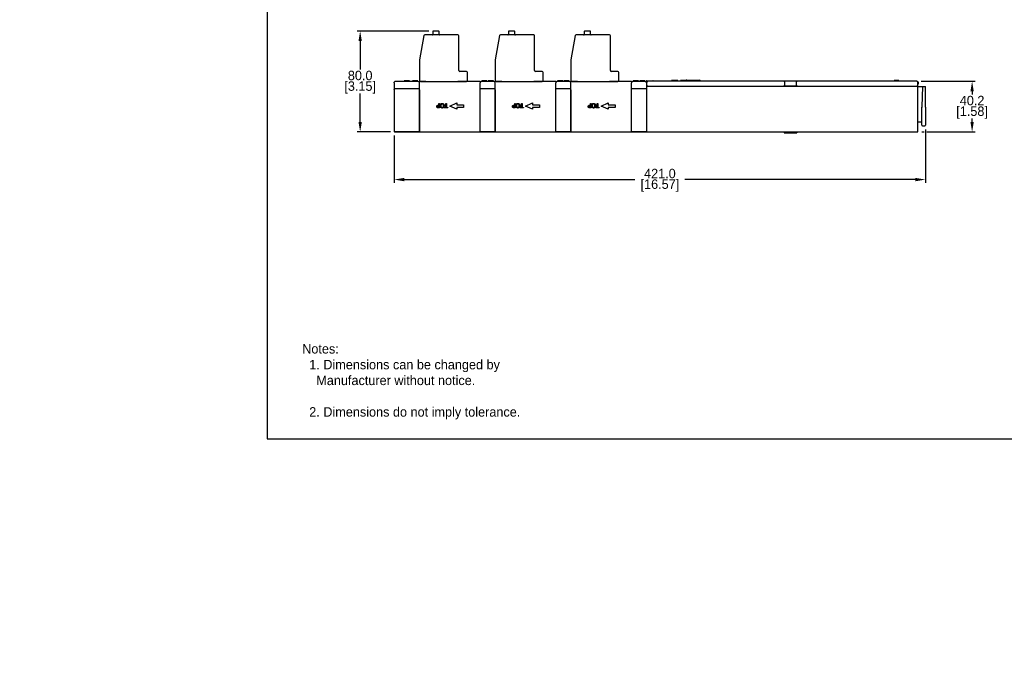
# Model space of a CAD drawing. Header units: inches. Extents: x 99 to 1311, y 112 to 1013.
# Tile 1 of 4: x 99 to 879, y 112 to 634. Entities that reach past the tile are written whole.
import ezdxf

# ---------------------------------------------------------------- set-up
doc = ezdxf.new("R2010")
doc.units = ezdxf.units.IN
doc.header["$LTSCALE"] = 10
doc.header["$MEASUREMENT"] = 0
doc.layers.add('DIMENSIONS', color=140, linetype='Continuous')
doc.layers.add('TEXT', color=140, linetype='Continuous')
doc.dimstyles.get("Standard").update_dxf_attribs({"dimtxt": 7.5, "dimasz": 8, "dimexe": 2.5, "dimexo": 3.5, "dimgap": 1, "dimtad": 0, "dimtih": 1, "dimtoh": 1, "dimdec": 1, "dimzin": 0, "dimdsep": 46, "dimtxsty": 'Standard', "dimcen": 0, "dimadec": 0, "dimazin": 0, "dimtfac": 1, "dimtdec": 1, "dimtofl": 0, "dimtmove": 0, "dimatfit": 3, "dimfxl": 0, "dimtolj": 1, "dimtzin": 0, "dimarcsym": 0})

# ---------------------------------------------------------------- blocks, each defined once
blk = doc.blocks.new('*D14')
at = {"layer": 'DEFPOINTS', "color": 0}
for p in [(809.4, 585.5), (809.9, 545.3), (853.3, 545.3)]:
    blk.add_point(p, dxfattribs=at)
at = {"layer": 'DIMENSIONS', "color": 0, "lineweight": -2}
for p, q in [((812.9, 585.5), (855.8, 585.5)), ((853.3, 577.5), (853.3, 574.9)), ((853.3, 553.3), (853.3, 555.9)), ((813.4, 545.3), (815.28, 545.3)), ((817.48, 545.3), (855.8, 545.3))]:
    blk.add_line(p, q, dxfattribs=at)
at = {"layer": 'DIMENSIONS', "color": 0}
for points in [[(851.97, 577.5), (854.64, 577.5), (853.3, 585.5)], [(851.97, 553.3), (854.64, 553.3), (853.3, 545.3)]]:
    blk.add_solid(points, dxfattribs=at)
at = {"layer": 'DIMENSIONS', "color": 0, "char_height": 7.5, "attachment_point": 5}
for s, insert in [('\\A1;40.2', (853.3, 570.15)), ('\\A1;[1.58]', (853.3, 560.65))]:
    blk.add_mtext(s, dxfattribs=dict(at, insert=insert))
blk = doc.blocks.new('*D15')
at = {"layer": 'DEFPOINTS', "color": 0}
for p in [(426.38, 625.31), (368.41, 545.3), (395.9, 545.3)]:
    blk.add_point(p, dxfattribs=at)
at = {"layer": 'DIMENSIONS', "color": 0, "lineweight": -2}
for p, q in [((422.88, 625.31), (365.91, 625.31)), ((368.41, 617.31), (368.41, 594.8)), ((368.41, 553.3), (368.41, 575.8)), ((392.4, 545.3), (365.91, 545.3))]:
    blk.add_line(p, q, dxfattribs=at)
at = {"layer": 'DIMENSIONS', "color": 0}
for points in [[(367.08, 617.31), (369.75, 617.31), (368.41, 625.31)], [(367.08, 553.3), (369.75, 553.3), (368.41, 545.3)]]:
    blk.add_solid(points, dxfattribs=at)
at = {"layer": 'DIMENSIONS', "color": 0, "char_height": 7.5, "attachment_point": 5}
for s, insert in [('\\A1;80.0', (368.41, 590.06)), ('\\A1;[3.15]', (368.41, 580.56))]:
    blk.add_mtext(s, dxfattribs=dict(at, insert=insert))
blk = doc.blocks.new('*D16')
at = {"layer": 'DEFPOINTS', "color": 0}
for p in [(816.4, 550.8), (395.4, 546.06), (816.4, 507.57)]:
    blk.add_point(p, dxfattribs=at)
at = {"layer": 'DIMENSIONS', "color": 0, "lineweight": -2}
for p, q in [((816.4, 547.3), (816.4, 505.07)), ((395.4, 542.56), (395.4, 505.07)), ((403.4, 507.57), (586.15, 507.57)), ((808.4, 507.57), (625.65, 507.57))]:
    blk.add_line(p, q, dxfattribs=at)
at = {"layer": 'DIMENSIONS', "color": 0}
for points in [[(403.4, 508.9), (403.4, 506.23), (395.4, 507.57)], [(808.4, 508.9), (808.4, 506.23), (816.4, 507.57)]]:
    blk.add_solid(points, dxfattribs=at)
at = {"layer": 'DIMENSIONS', "color": 0, "char_height": 7.5, "attachment_point": 5}
for s, insert in [('\\A1;421.0', (605.9, 512.32)), ('\\A1;[16.57]', (605.9, 502.82))]:
    blk.add_mtext(s, dxfattribs=dict(at, insert=insert))

msp = doc.modelspace()

# ---------------------------------------------------------------- linework, layer by layer
for p, q in [((425.93, 624.86), (425.93, 622.76)), ((430.48, 625.31), (426.38, 625.31)), ((430.93, 622.76), (430.93, 624.86)), ((485.93, 624.86), (485.93, 622.76)), ((490.48, 625.31), (486.38, 625.31)), ((490.93, 622.76), (490.93, 624.86)), ((545.93, 624.86), (545.93, 622.76)), ((550.48, 625.31), (546.38, 625.31)), ((550.93, 622.76), (550.93, 624.86)), ((418.82, 621.69), (415.41, 602.37)), ((445.9, 622.31), (419.56, 622.31)), ((446.65, 594.06), (446.65, 621.56)), ((478.82, 621.69), (475.41, 602.37)), ((505.9, 622.31), (479.56, 622.31)), ((506.65, 594.06), (506.65, 621.56)), ((538.82, 621.69), (535.41, 602.37)), ((565.9, 622.31), (539.56, 622.31)), ((566.65, 594.06), (566.65, 621.56)), ((415.4, 602.24), (415.4, 585.31)), ((475.4, 602.24), (475.4, 585.31)), ((535.4, 602.24), (535.4, 585.31)), ((452.65, 593.31), (447.4, 593.31)), ((512.65, 593.31), (507.4, 593.31)), ((572.65, 593.31), (567.4, 593.31)), ((403.55, 585.3), (395.9, 585.3)), ((403.32, 585.3), (403.32, 585.8)), ((403.4, 585.3), (403.4, 585.8)), ((407.7, 585.3), (403.55, 585.3)), ((403.72, 585.3), (403.72, 585.8)), ((407.4, 585.3), (407.4, 585.8)), ((407.48, 585.3), (407.48, 585.8)), ((409.4, 585.3), (407.7, 585.3)), ((413.55, 585.3), (409.4, 585.3)), ((409.9, 585.3), (409.9, 585.8)), ((409.97, 585.3), (409.97, 585.8)), ((413.97, 585.8), (409.97, 585.8)), ((414.4, 585.3), (413.55, 585.3)), ((413.97, 585.3), (413.97, 585.8)), ((414.04, 585.3), (414.04, 585.8)), ((416.15, 585.31), (415.4, 585.31)), ((415.4, 546.3), (415.4, 585.3)), ((416.15, 585.31), (420.56, 585.31)), ((416.9, 585.3), (416.9, 585.31)), ((419.56, 585.3), (419.56, 585.31)), ((420.56, 585.3), (420.52, 585.3)), ((420.56, 585.3), (445.9, 585.3)), ((445.9, 585.31), (452.65, 585.31)), ((446.02, 585.3), (445.9, 585.3)), ((446.65, 585.3), (446.65, 585.31)), ((453.4, 585.31), (452.65, 585.31)), ((453.4, 585.31), (453.4, 592.56)), ((463.4, 585.3), (460.8, 585.3)), ((463.4, 585.3), (463.4, 584.3)), ((465.25, 585.3), (464.4, 585.3)), ((464.76, 585.3), (464.76, 585.8)), ((464.83, 585.3), (464.83, 585.8)), ((473.55, 585.3), (465.25, 585.3)), ((468.49, 585.3), (468.49, 585.8)), ((468.83, 585.3), (468.83, 585.8)), ((468.9, 585.3), (468.9, 585.8)), ((469.9, 585.3), (469.9, 585.8)), ((469.97, 585.3), (469.97, 585.8)), ((473.97, 585.8), (469.97, 585.8)), ((474.4, 585.3), (473.55, 585.3)), ((473.97, 585.3), (473.97, 585.8)), ((474.04, 585.3), (474.04, 585.8)), ((476.15, 585.31), (475.4, 585.31)), ((475.4, 546.3), (475.4, 585.3)), ((476.15, 585.31), (480.56, 585.31)), ((476.9, 585.3), (476.9, 585.31)), ((479.56, 585.3), (479.56, 585.31)), ((480.56, 585.3), (480.52, 585.3)), ((480.56, 585.3), (505.9, 585.3)), ((505.9, 585.31), (512.65, 585.31)), ((506.02, 585.3), (505.9, 585.3)), ((506.65, 585.3), (506.65, 585.31)), ((513.4, 585.31), (512.65, 585.31)), ((513.4, 585.31), (513.4, 592.56)), ((523.4, 585.3), (520.8, 585.3)), ((523.4, 585.3), (523.4, 584.3)), ((525.25, 585.3), (524.4, 585.3)), ((524.76, 585.3), (524.76, 585.8)), ((524.83, 585.3), (524.83, 585.8)), ((533.55, 585.3), (525.25, 585.3)), ((528.49, 585.3), (528.49, 585.8)), ((528.83, 585.3), (528.83, 585.8)), ((528.9, 585.3), (528.9, 585.8)), ((529.9, 585.3), (529.9, 585.8)), ((529.97, 585.3), (529.97, 585.8)), ((533.97, 585.8), (529.97, 585.8)), ((534.4, 585.3), (533.55, 585.3)), ((533.97, 585.3), (533.97, 585.8)), ((534.04, 585.3), (534.04, 585.8)), ((536.15, 585.31), (535.4, 585.31)), ((535.4, 546.3), (535.4, 585.3)), ((536.15, 585.31), (540.56, 585.31)), ((536.9, 585.3), (536.9, 585.31)), ((539.56, 585.3), (539.56, 585.31)), ((540.56, 585.3), (540.52, 585.3)), ((540.56, 585.3), (565.9, 585.3)), ((565.9, 585.31), (572.65, 585.31)), ((566.02, 585.3), (565.9, 585.3)), ((566.65, 585.3), (566.65, 585.31)), ((573.4, 585.31), (572.65, 585.31)), ((573.4, 585.31), (573.4, 592.56)), ((583.4, 585.3), (580.8, 585.3)), ((583.4, 585.3), (583.4, 584.3)), ((585.25, 585.3), (584.4, 585.3)), ((584.76, 585.3), (584.76, 585.8)), ((584.83, 585.3), (584.83, 585.8)), ((593.55, 585.3), (585.25, 585.3)), ((588.49, 585.3), (588.49, 585.8)), ((588.83, 585.3), (588.83, 585.8)), ((588.9, 585.3), (588.9, 585.8)), ((589.9, 585.3), (589.9, 585.8)), ((589.97, 585.3), (589.97, 585.8)), ((593.97, 585.8), (589.97, 585.8)), ((594.4, 585.3), (593.55, 585.3)), ((593.97, 585.3), (593.97, 585.8)), ((594.04, 585.3), (594.04, 585.8)), ((595.15, 585.6), (595.15, 584.96)), ((595.45, 585.9), (600.35, 585.9)), ((703.9, 585.5), (596.4, 585.5)), ((600.65, 585.6), (600.65, 585.5)), ((615.61, 586), (615.1, 586)), ((615.1, 585.5), (615.1, 586)), ((619.59, 586), (615.61, 586)), ((615.61, 585.5), (615.61, 586)), ((620.1, 586), (619.59, 586)), ((619.59, 585.5), (619.59, 586)), ((620.1, 585.5), (620.1, 586)), ((622.31, 585.5), (622.31, 586)), ((627.14, 586.4), (637.1, 586.4)), ((714.9, 585.5), (703.9, 585.5)), ((809.4, 585.5), (714.9, 585.5)), ((792.53, 586), (791.62, 586)), ((791.62, 585.5), (791.62, 586)), ((792.53, 585.5), (792.53, 586)), ((795.12, 586), (792.59, 586)), ((792.59, 585.5), (792.59, 586)), ((795.12, 585.5), (795.12, 586)), ((795.18, 585.5), (795.18, 586)), ((395.4, 584.3), (395.4, 584.8)), ((395.4, 584.3), (395.4, 579.1)), ((395.4, 578.6), (395.4, 579.1)), ((395.4, 578.6), (395.4, 546.1)), ((415.4, 579.6), (395.9, 579.6)), ((415.4, 578.6), (415.4, 545.6)), ((463.4, 546.3), (463.4, 584.3)), ((475.4, 579.6), (463.4, 579.6)), ((463.4, 545.6), (463.4, 578.6)), ((475.4, 578.6), (475.4, 545.6)), ((523.4, 546.3), (523.4, 584.3)), ((535.4, 579.6), (523.4, 579.6)), ((523.4, 545.6), (523.4, 578.6)), ((535.4, 578.6), (535.4, 545.6)), ((583.4, 546.3), (583.4, 584.3)), ((595.4, 579.6), (583.4, 579.6)), ((583.4, 545.6), (583.4, 578.6)), ((595.4, 584.5), (595.4, 581.5)), ((595.4, 581.5), (595.4, 581.3)), ((596.4, 581.5), (595.4, 581.5)), ((595.4, 581.3), (595.4, 579.47)), ((595.4, 581.3), (595.9, 581.3)), ((595.4, 579.47), (595.4, 578.6)), ((595.4, 578.6), (595.4, 545.6)), ((595.9, 581.5), (595.9, 581.3)), ((809.9, 581.3), (595.9, 581.3)), ((596.4, 581.5), (703.9, 581.5)), ((704.9, 581.5), (703.9, 581.5)), ((704.9, 581.5), (704.9, 584.5)), ((704.9, 581.5), (705.4, 581.5)), ((713.4, 581.5), (705.4, 581.5)), ((705.4, 581.3), (705.4, 581.5)), ((713.4, 581.5), (713.4, 581.3)), ((713.4, 581.5), (713.9, 581.5)), ((713.9, 584.5), (713.9, 581.5)), ((714.9, 581.5), (713.9, 581.5)), ((714.9, 581.5), (809.4, 581.5)), ((810.4, 581.5), (809.4, 581.5)), ((809.9, 581.3), (809.9, 581.5)), ((809.9, 581.3), (810.4, 581.3)), ((810.2, 585.1), (810.35, 585.1)), ((810.4, 581.5), (810.4, 584.5)), ((810.4, 583.1), (810.65, 583.1)), ((810.4, 545.8), (810.4, 581.3)), ((810.4, 581.3), (813.96, 581.3)), ((810.65, 584.8), (810.65, 583.1)), ((813.96, 581.3), (813.4, 565.3)), ((813.96, 581.3), (814.46, 581.3)), ((814.46, 581.3), (815.9, 581.3)), ((815.9, 581.3), (816.4, 581.3)), ((816.4, 565.05), (816.4, 581.3)), ((439.4, 565.8), (444.9, 568.3)), ((444.9, 563.3), (439.4, 565.8)), ((444.9, 568.3), (444.9, 566.8)), ((444.9, 566.8), (450.4, 566.8)), ((444.9, 564.8), (444.9, 563.3)), ((450.4, 564.8), (444.9, 564.8)), ((450.4, 566.8), (450.4, 564.8)), ((499.4, 565.8), (504.9, 568.3)), ((504.9, 563.3), (499.4, 565.8)), ((504.9, 568.3), (504.9, 566.8)), ((504.9, 566.8), (510.4, 566.8)), ((504.9, 564.8), (504.9, 563.3)), ((510.4, 564.8), (504.9, 564.8)), ((510.4, 566.8), (510.4, 564.8)), ((559.4, 565.8), (564.9, 568.3)), ((564.9, 563.3), (559.4, 565.8)), ((564.9, 568.3), (564.9, 566.8)), ((564.9, 566.8), (570.4, 566.8)), ((564.9, 564.8), (564.9, 563.3)), ((570.4, 564.8), (564.9, 564.8)), ((570.4, 566.8), (570.4, 564.8)), ((813.4, 565.3), (813.4, 565.05)), ((813.4, 550.8), (813.4, 565.05)), ((816.4, 565.05), (816.4, 550.8)), ((810.4, 553.3), (813.4, 553.3)), ((813.9, 550.3), (815.9, 550.3)), ((395.4, 546.1), (395.4, 546.07)), ((395.4, 546.07), (395.4, 546.06)), ((395.4, 546.06), (395.4, 545.85)), ((395.4, 545.85), (395.4, 545.83)), ((395.4, 545.83), (395.4, 545.8)), ((395.9, 545.6), (415.4, 545.6)), ((395.9, 545.3), (415.4, 545.3)), ((415.4, 545.6), (415.4, 545.6)), ((415.4, 545.3), (415.4, 545.6)), ((415.4, 545.3), (463.4, 545.3)), ((463.4, 545.6), (463.4, 545.3)), ((463.4, 545.6), (463.4, 545.6)), ((463.4, 545.6), (475.4, 545.6)), ((463.4, 545.3), (475.4, 545.3)), ((475.4, 545.3), (475.4, 545.6)), ((475.4, 545.6), (475.4, 545.6)), ((475.4, 545.3), (523.4, 545.3)), ((523.4, 545.6), (523.4, 545.3)), ((523.4, 545.6), (523.4, 545.6)), ((523.4, 545.6), (535.4, 545.6)), ((523.4, 545.3), (535.4, 545.3)), ((535.4, 545.3), (535.4, 545.6)), ((535.4, 545.6), (535.4, 545.6)), ((535.4, 545.3), (583.4, 545.3)), ((583.4, 545.6), (583.4, 545.3)), ((583.4, 545.6), (583.4, 545.6)), ((583.4, 545.6), (595.4, 545.6)), ((583.4, 545.3), (595.4, 545.3)), ((595.4, 545.6), (595.4, 545.57)), ((595.4, 545.57), (595.4, 545.57)), ((595.4, 545.57), (595.4, 545.56)), ((595.4, 545.56), (595.4, 545.35)), ((595.4, 545.35), (595.4, 545.35)), ((595.4, 545.35), (595.4, 545.33)), ((595.4, 545.33), (595.4, 545.3)), ((595.9, 545.3), (809.9, 545.3)), ((704.4, 545.3), (704.4, 544.5)), ((704.4, 544.5), (714.4, 544.5)), ((714.4, 545.3), (714.4, 544.5))]:
    msp.add_line(p, q)
for centre, radius, start, end in [((426.38, 624.86), 0.45, 90, 180), ((430.48, 624.86), 0.45, 0, 90), ((486.38, 624.86), 0.45, 90, 180), ((490.48, 624.86), 0.45, 0, 90), ((546.38, 624.86), 0.45, 90, 180), ((550.48, 624.86), 0.45, 0, 90), ((419.56, 621.56), 0.75, 90, 170), ((425.48, 622.76), 0.45, 270, 0), ((431.38, 622.76), 0.45, 180, 270), ((445.9, 621.56), 0.75, 0, 90), ((479.56, 621.56), 0.75, 90, 170), ((485.48, 622.76), 0.45, 270, 0), ((491.38, 622.76), 0.45, 180, 270), ((505.9, 621.56), 0.75, 0, 90), ((539.56, 621.56), 0.75, 90, 170), ((545.48, 622.76), 0.45, 270, 0), ((551.38, 622.76), 0.45, 180, 270), ((565.9, 621.56), 0.75, 0, 90), ((416.15, 602.24), 0.75, 170, 180), ((476.15, 602.24), 0.75, 170, 180), ((536.15, 602.24), 0.75, 170, 180), ((447.4, 594.06), 0.75, 180, 270), ((452.65, 592.56), 0.75, 0, 90), ((507.4, 594.06), 0.75, 180, 270), ((512.65, 592.56), 0.75, 0, 90), ((567.4, 594.06), 0.75, 180, 270), ((572.65, 592.56), 0.75, 0, 90), ((395.9, 584.8), 0.5, 90, 180), ((414.4, 584.3), 1, 0, 90), ((464.4, 584.3), 1, 90, 180), ((474.4, 584.3), 1, 0, 90), ((524.4, 584.3), 1, 90, 180), ((534.4, 584.3), 1, 0, 90), ((584.4, 584.3), 1, 90, 180), ((594.4, 584.3), 1, 0, 90), ((595.45, 585.6), 0.3, 90, 180), ((596.4, 584.5), 1, 90, 180), ((600.35, 585.6), 0.3, 0, 90), ((627.1, 585.4), 1, 156.42182, 174.26083), ((637.1, 585.4), 1, 5.73917, 90), ((703.9, 584.5), 1, 0, 90), ((714.9, 584.5), 1, 90, 180), ((809.4, 584.5), 1, 0, 90), ((395.9, 579.1), 0.5, 90, 180), ((810.35, 584.8), 0.3, 0, 90), ((813.9, 550.8), 0.5, 180, 270), ((815.9, 550.8), 0.5, 270, 0), ((595.9, 545.8), 0.5, 180, 270), ((809.9, 545.8), 0.5, 270, 0)]:
    msp.add_arc(centre, radius, start, end)
for centre, major_axis, ratio, start_param, end_param in [((813.9, 565.29), (-0.5, 0.009), 0.017447, 0.000305, 1.571101), ((395.9, 546.1), (-0.5, 0), 0.992528, 0, 1.570796), ((395.9, 545.8), (0, 0.504), 0.992528, 1.570796, 3.141593)]:
    msp.add_ellipse(centre, major_axis=major_axis, ratio=ratio, start_param=start_param, end_param=end_param)
for points, degree in [([(403.4, 585.8), (403.35, 585.8), (403.32, 585.8)], 2), ([(403.72, 585.8), (403.53, 585.8), (403.45, 585.8), (403.4, 585.8)], 2), ([(405.4, 585.8), (404.85, 585.8), (403.97, 585.8), (403.72, 585.8)], 2), ([(407.08, 585.8), (406.83, 585.8), (405.98, 585.8), (405.4, 585.8)], 2), ([(407.4, 585.8), (407.33, 585.8), (407.23, 585.8), (407.08, 585.8)], 2), ([(407.48, 585.8), (407.45, 585.8), (407.4, 585.8)], 2), ([(409.97, 585.8), (409.93, 585.8), (409.9, 585.8)], 2), ([(414.04, 585.8), (414.01, 585.8), (413.97, 585.8)], 2), ([(420.52, 585.3), (418.82, 585.3), (417.11, 585.3), (415.4, 585.3)], 3), ([(464.83, 585.8), (464.79, 585.8), (464.76, 585.8)], 2), ([(466.85, 585.8), (466.4, 585.8), (465.69, 585.8), (465.23, 585.8), (464.97, 585.8), (464.89, 585.8), (464.83, 585.8)], 2), ([(468.49, 585.8), (468.22, 585.8), (467.39, 585.8), (466.85, 585.8)], 2), ([(468.77, 585.8), (468.69, 585.8), (468.49, 585.8)], 2), ([(468.83, 585.8), (468.81, 585.8), (468.77, 585.8)], 2), ([(468.9, 585.8), (468.87, 585.8), (468.83, 585.8)], 2), ([(469.97, 585.8), (469.93, 585.8), (469.9, 585.8)], 2), ([(474.04, 585.8), (474.01, 585.8), (473.97, 585.8)], 2), ([(480.52, 585.3), (478.82, 585.3), (477.11, 585.3), (475.4, 585.3)], 3), ([(524.83, 585.8), (524.79, 585.8), (524.76, 585.8)], 2), ([(526.85, 585.8), (526.4, 585.8), (525.69, 585.8), (525.23, 585.8), (524.97, 585.8), (524.89, 585.8), (524.83, 585.8)], 2), ([(528.49, 585.8), (528.22, 585.8), (527.39, 585.8), (526.85, 585.8)], 2), ([(528.77, 585.8), (528.69, 585.8), (528.49, 585.8)], 2), ([(528.83, 585.8), (528.81, 585.8), (528.77, 585.8)], 2), ([(528.9, 585.8), (528.87, 585.8), (528.83, 585.8)], 2), ([(529.97, 585.8), (529.93, 585.8), (529.9, 585.8)], 2), ([(534.04, 585.8), (534.01, 585.8), (533.97, 585.8)], 2), ([(540.52, 585.3), (538.82, 585.3), (537.11, 585.3), (535.4, 585.3)], 3), ([(584.83, 585.8), (584.79, 585.8), (584.76, 585.8)], 2), ([(586.85, 585.8), (586.4, 585.8), (585.69, 585.8), (585.23, 585.8), (584.97, 585.8), (584.89, 585.8), (584.83, 585.8)], 2), ([(588.49, 585.8), (588.22, 585.8), (587.39, 585.8), (586.85, 585.8)], 2), ([(588.77, 585.8), (588.69, 585.8), (588.49, 585.8)], 2), ([(588.83, 585.8), (588.81, 585.8), (588.77, 585.8)], 2), ([(588.9, 585.8), (588.87, 585.8), (588.83, 585.8)], 2), ([(589.97, 585.8), (589.93, 585.8), (589.9, 585.8)], 2), ([(594.04, 585.8), (594.01, 585.8), (593.97, 585.8)], 2), ([(624.92, 586), (623.57, 586), (622.81, 586), (622.31, 586)], 2), ([(626.3, 586), (625.74, 586), (624.92, 586)], 2), ([(792.59, 586), (792.56, 586), (792.54, 586), (792.53, 586), (792.53, 586)], 4), ([(795.18, 586), (795.17, 586), (795.17, 586), (795.15, 586), (795.12, 586)], 4)]:
    msp.add_open_spline(points, degree=degree)
for points, knots in [([(460.8, 585.3), (459.9, 585.3), (459, 585.3), (457.09, 585.3), (456.07, 585.3), (454.55, 585.3), (454.04, 585.3), (453.02, 585.3), (452.51, 585.3), (450.01, 585.3), (448.01, 585.3), (446.02, 585.3)], [0.16, 0.16, 0.16, 0.16, 0.429563, 0.429563, 0.734594, 0.734594, 0.887109, 0.887109, 1.039625, 1.039625, 1.638385, 1.638385, 1.638385, 1.638385]), ([(520.8, 585.3), (519.9, 585.3), (519, 585.3), (517.09, 585.3), (516.07, 585.3), (514.55, 585.3), (514.04, 585.3), (513.02, 585.3), (512.51, 585.3), (510.01, 585.3), (508.01, 585.3), (506.02, 585.3)], [0.16, 0.16, 0.16, 0.16, 0.429563, 0.429563, 0.734594, 0.734594, 0.887109, 0.887109, 1.039625, 1.039625, 1.638385, 1.638385, 1.638385, 1.638385]), ([(580.8, 585.3), (579.9, 585.3), (579, 585.3), (577.09, 585.3), (576.07, 585.3), (574.55, 585.3), (574.04, 585.3), (573.02, 585.3), (572.51, 585.3), (570.01, 585.3), (568.01, 585.3), (566.02, 585.3)], [0.16, 0.16, 0.16, 0.16, 0.429563, 0.429563, 0.734594, 0.734594, 0.887109, 0.887109, 1.039625, 1.039625, 1.638385, 1.638385, 1.638385, 1.638385]), ([(627.14, 586.4), (627.02, 586.4), (626.89, 586.38), (626.66, 586.3), (626.53, 586.22), (626.34, 586.05), (626.24, 585.93), (626.19, 585.81), (626.19, 585.81), (626.18, 585.8)], [0.5418487, 0.5418487, 0.5418487, 0.5418487, 0.5764077, 0.5764077, 0.6184518, 0.6184518, 0.6681789, 0.6681789, 0.6705496, 0.6705496, 0.6705496, 0.6705496])]:
    msp.add_open_spline(points, degree=3, knots=knots)
at = {"layer": 'DEFPOINTS'}
msp.add_lwpolyline([(294.72, 302.19), (1310.72, 302.19), (1310.72, 1013.39), (294.72, 1013.39)], close=True, dxfattribs=at)
at = {"layer": 'TEXT'}
for p, q in [((431.33, 564.37), (430.45, 564.37)), ((430.47, 566.57), (430.86, 566.57)), ((430.48, 564.78), (430.86, 564.78)), ((430.86, 566.17), (430.55, 566.17)), ((430.86, 567.87), (431.33, 567.87)), ((430.86, 566.57), (430.86, 567.87)), ((430.86, 564.78), (430.86, 566.17)), ((431.33, 567.87), (431.33, 564.37)), ((435.09, 564.79), (436.26, 564.79)), ((435.09, 564.37), (435.09, 564.79)), ((437.9, 564.37), (435.09, 564.37)), ((436.26, 567.87), (436.73, 567.87)), ((436.26, 564.79), (436.26, 567.87)), ((436.73, 567.87), (436.73, 564.79)), ((436.73, 564.79), (437.9, 564.79)), ((437.9, 564.79), (437.9, 564.37)), ((491.33, 564.37), (490.45, 564.37)), ((490.47, 566.57), (490.86, 566.57)), ((490.48, 564.78), (490.86, 564.78)), ((490.86, 566.17), (490.55, 566.17)), ((490.86, 567.87), (491.33, 567.87)), ((490.86, 566.57), (490.86, 567.87)), ((490.86, 564.78), (490.86, 566.17)), ((491.33, 567.87), (491.33, 564.37)), ((495.09, 564.79), (496.26, 564.79)), ((495.09, 564.37), (495.09, 564.79)), ((497.9, 564.37), (495.09, 564.37)), ((496.26, 567.87), (496.73, 567.87)), ((496.26, 564.79), (496.26, 567.87)), ((496.73, 567.87), (496.73, 564.79)), ((496.73, 564.79), (497.9, 564.79)), ((497.9, 564.79), (497.9, 564.37)), ((551.33, 564.37), (550.45, 564.37)), ((550.47, 566.57), (550.86, 566.57)), ((550.48, 564.78), (550.86, 564.78)), ((550.86, 566.17), (550.55, 566.17)), ((550.86, 567.87), (551.33, 567.87)), ((550.86, 566.57), (550.86, 567.87)), ((550.86, 564.78), (550.86, 566.17)), ((551.33, 567.87), (551.33, 564.37)), ((555.09, 564.79), (556.26, 564.79)), ((555.09, 564.37), (555.09, 564.79)), ((557.9, 564.37), (555.09, 564.37)), ((556.26, 567.87), (556.73, 567.87)), ((556.26, 564.79), (556.26, 567.87)), ((556.73, 567.87), (556.73, 564.79)), ((556.73, 564.79), (557.9, 564.79)), ((557.9, 564.79), (557.9, 564.37))]:
    msp.add_line(p, q, dxfattribs=at)
for points in [[(429.12, 565.43), (429.12, 565.66), (429.28, 566.06), (429.42, 566.21)], [(429.53, 564.59), (429.34, 564.73), (429.12, 565.14), (429.12, 565.43)], [(429.42, 566.21), (429.6, 566.38), (430.1, 566.57), (430.47, 566.57)], [(430.45, 564.37), (430.14, 564.37), (429.7, 564.48), (429.53, 564.59)], [(429.8, 565.96), (429.7, 565.86), (429.6, 565.61), (429.6, 565.44)], [(429.6, 565.44), (429.6, 565.26), (429.73, 564.99), (429.85, 564.91)], [(430.55, 566.17), (430.26, 566.17), (429.91, 566.08), (429.8, 565.96)], [(429.85, 564.91), (429.96, 564.84), (430.26, 564.78), (430.48, 564.78)], [(431.84, 566.12), (431.84, 566.55), (432.06, 567.24), (432.26, 567.47)], [(432.26, 564.77), (432.06, 565.01), (431.84, 565.69), (431.84, 566.12)], [(432.26, 567.47), (432.47, 567.71), (433.04, 567.95), (433.39, 567.95)], [(433.39, 564.3), (433.03, 564.3), (432.46, 564.55), (432.26, 564.77)], [(433.39, 567.54), (432.9, 567.54), (432.32, 566.81), (432.32, 566.12)], [(432.32, 566.12), (432.32, 565.78), (432.47, 565.24), (432.61, 565.07)], [(432.61, 565.07), (432.75, 564.88), (433.14, 564.7), (433.39, 564.7)], [(433.39, 567.95), (433.74, 567.95), (434.31, 567.71), (434.52, 567.47)], [(434.45, 566.12), (434.45, 566.81), (433.87, 567.54), (433.39, 567.54)], [(433.39, 564.7), (433.64, 564.7), (434.02, 564.88), (434.16, 565.07)], [(434.51, 564.77), (434.31, 564.54), (433.74, 564.3), (433.39, 564.3)], [(434.16, 565.07), (434.3, 565.24), (434.45, 565.78), (434.45, 566.12)], [(434.93, 566.12), (434.93, 565.68), (434.72, 565.01), (434.51, 564.77)], [(434.52, 567.47), (434.72, 567.24), (434.93, 566.55), (434.93, 566.12)], [(489.12, 565.43), (489.12, 565.66), (489.28, 566.06), (489.42, 566.21)], [(489.53, 564.59), (489.34, 564.73), (489.12, 565.14), (489.12, 565.43)], [(489.42, 566.21), (489.6, 566.38), (490.1, 566.57), (490.47, 566.57)], [(490.45, 564.37), (490.14, 564.37), (489.7, 564.48), (489.53, 564.59)], [(489.8, 565.96), (489.7, 565.86), (489.6, 565.61), (489.6, 565.44)], [(489.6, 565.44), (489.6, 565.26), (489.73, 564.99), (489.85, 564.91)], [(490.55, 566.17), (490.26, 566.17), (489.91, 566.08), (489.8, 565.96)], [(489.85, 564.91), (489.96, 564.84), (490.26, 564.78), (490.48, 564.78)], [(491.84, 566.12), (491.84, 566.55), (492.06, 567.24), (492.26, 567.47)], [(492.26, 564.77), (492.06, 565.01), (491.84, 565.69), (491.84, 566.12)], [(492.26, 567.47), (492.47, 567.71), (493.04, 567.95), (493.39, 567.95)], [(493.39, 564.3), (493.03, 564.3), (492.46, 564.55), (492.26, 564.77)], [(493.39, 567.54), (492.9, 567.54), (492.32, 566.81), (492.32, 566.12)], [(492.32, 566.12), (492.32, 565.78), (492.47, 565.24), (492.61, 565.07)], [(492.61, 565.07), (492.75, 564.88), (493.14, 564.7), (493.39, 564.7)], [(493.39, 567.95), (493.74, 567.95), (494.31, 567.71), (494.52, 567.47)], [(494.45, 566.12), (494.45, 566.81), (493.87, 567.54), (493.39, 567.54)], [(493.39, 564.7), (493.64, 564.7), (494.02, 564.88), (494.16, 565.07)], [(494.51, 564.77), (494.31, 564.54), (493.74, 564.3), (493.39, 564.3)], [(494.16, 565.07), (494.3, 565.24), (494.45, 565.78), (494.45, 566.12)], [(494.93, 566.12), (494.93, 565.68), (494.72, 565.01), (494.51, 564.77)], [(494.52, 567.47), (494.72, 567.24), (494.93, 566.55), (494.93, 566.12)], [(549.12, 565.43), (549.12, 565.66), (549.28, 566.06), (549.42, 566.21)], [(549.53, 564.59), (549.34, 564.73), (549.12, 565.14), (549.12, 565.43)], [(549.42, 566.21), (549.6, 566.38), (550.1, 566.57), (550.47, 566.57)], [(550.45, 564.37), (550.14, 564.37), (549.7, 564.48), (549.53, 564.59)], [(549.8, 565.96), (549.7, 565.86), (549.6, 565.61), (549.6, 565.44)], [(549.6, 565.44), (549.6, 565.26), (549.73, 564.99), (549.85, 564.91)], [(550.55, 566.17), (550.26, 566.17), (549.91, 566.08), (549.8, 565.96)], [(549.85, 564.91), (549.96, 564.84), (550.26, 564.78), (550.48, 564.78)], [(551.84, 566.12), (551.84, 566.55), (552.06, 567.24), (552.26, 567.47)], [(552.26, 564.77), (552.06, 565.01), (551.84, 565.69), (551.84, 566.12)], [(552.26, 567.47), (552.47, 567.71), (553.04, 567.95), (553.39, 567.95)], [(553.39, 564.3), (553.03, 564.3), (552.46, 564.55), (552.26, 564.77)], [(553.39, 567.54), (552.9, 567.54), (552.32, 566.81), (552.32, 566.12)], [(552.32, 566.12), (552.32, 565.78), (552.47, 565.24), (552.61, 565.07)], [(552.61, 565.07), (552.75, 564.88), (553.14, 564.7), (553.39, 564.7)], [(553.39, 567.95), (553.74, 567.95), (554.31, 567.71), (554.52, 567.47)], [(554.45, 566.12), (554.45, 566.81), (553.87, 567.54), (553.39, 567.54)], [(553.39, 564.7), (553.64, 564.7), (554.02, 564.88), (554.16, 565.07)], [(554.51, 564.77), (554.31, 564.54), (553.74, 564.3), (553.39, 564.3)], [(554.16, 565.07), (554.3, 565.24), (554.45, 565.78), (554.45, 566.12)], [(554.93, 566.12), (554.93, 565.68), (554.72, 565.01), (554.51, 564.77)], [(554.52, 567.47), (554.72, 567.24), (554.93, 566.55), (554.93, 566.12)]]:
    msp.add_open_spline(points, degree=2, dxfattribs=at)

# ---------------------------------------------------------------- texts
at = {"layer": 'DIMENSIONS', "char_height": 3.5}
for insert, attachment_point in [((98.61, 112.42), 6), ((130.2, 112.22), 4)]:
    msp.add_mtext('\\A1;', dxfattribs=dict(at, insert=insert, attachment_point=attachment_point))
at = {"layer": 'TEXT', "insert": (322.48, 377.17), "char_height": 7.5, "attachment_point": 1}
msp.add_mtext_dynamic_manual_height_columns('Notes:\\P  1. Dimensions can be changed by      \\P    Manufacturer without notice.\\P\\P  2. Dimensions do not imply tolerance.', width=361.6833, gutter_width=1, heights=[0], dxfattribs=at)

# ---------------------------------------------------------------- dimensions: what is measured, and where the dimension line sits
at = {"layer": 'DIMENSIONS'}
for base, p1, p2, picture, middle in [((368.41, 545.3), (426.38, 625.31), (395.9, 545.3), '*D15', (368.41, 585.31)), ((853.3, 545.3), (809.4, 585.5), (809.9, 545.3), '*D14', (853.3, 565.4))]:
    dim = msp.add_linear_dim(base=base, p1=p1, p2=p2, angle=90, dimstyle='Standard', override={"dimpost": '\\X'}, dxfattribs=at)
    dim.commit()
    dim.dimension.update_dxf_attribs({"geometry": picture, "text_midpoint": middle})
dim = msp.add_linear_dim(base=(816.4, 507.57), p1=(395.4, 546.06), p2=(816.4, 550.8), dimstyle='Standard', override={"dimpost": '\\X'}, dxfattribs=at)
dim.commit()
dim.dimension.update_dxf_attribs({"geometry": '*D16', "text_midpoint": (605.9, 507.57)})

doc.saveas('drawing.dxf')
